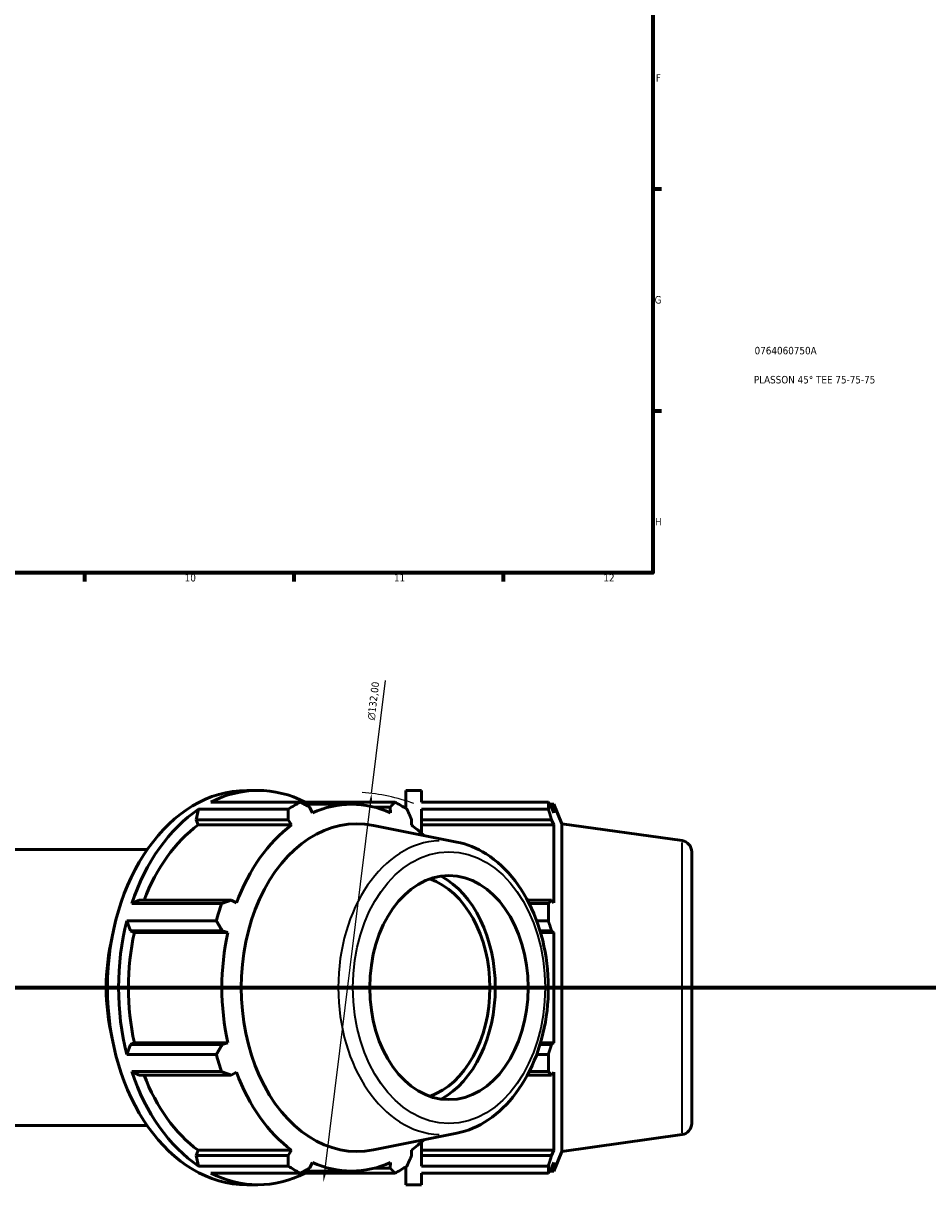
# Model space of a CAD drawing. Header units: millimetres. Extents: x 0 to 1611, y -186 to 1417.
# Tile 3 of 11: x 610 to 913, y -186 to 204. Entities that reach past the tile are written whole.
import ezdxf

# ---------------------------------------------------------------- set-up
doc = ezdxf.new("R2010")
doc.units = ezdxf.units.MM
doc.linetypes.add('CHAIN', pattern=[0.7087, 0.4724, -0.0591, 0.1181, -0.0591])
for name, color, linetype, lineweight in [('Border (ISO)', 7, 'Continuous', 70), ('Dimension (ISO)', 7, 'Continuous', 25), ('Section Line (ISO)', 7, 'CHAIN', 70), ('Title (ISO)', 7, 'Continuous', 50), ('Visible (ISO)', 7, 'Continuous', 50), ('Visible Narrow (ISO)', 7, 'Continuous', 35)]:
    doc.layers.add(name, color=color, linetype=linetype, lineweight=lineweight)
doc.styles.add('Note Text (ISO)', font='tahoma.ttf')
doc.dimstyles.new('Default (ISO)', dxfattribs={"dimtxt": 2.5, "dimasz": 2.5, "dimexe": 3.175, "dimexo": 0, "dimgap": 0.762, "dimtad": 1, "dimrnd": 1e-08, "dimzin": 0, "dimtxsty": 'Note Text (ISO)', "dimcen": 0.09, "dimdle": 10, "dimclrd": 256, "dimclre": 256, "dimclrt": 232, "dimazin": 0, "dimtfac": 1.40208, "dimtmove": 0, "dimatfit": 3, "dimfxl": 1, "dimtolj": 1, "dimtzin": 0, "dimlwd": -1, "dimlwe": -1, "dimarcsym": 0})

# ---------------------------------------------------------------- blocks, each defined once
blk = doc.blocks.new('Borders Default Border')
at = {"layer": 'Border (ISO)'}
for p, q in [((821, 148.5), (823.9, 148.5)), ((821, 74.25), (823.9, 74.25)), ((630.75, 20), (630.75, 17.1)), ((700.83, 20), (700.83, 17.1)), ((770.92, 20), (770.92, 17.1))]:
    blk.add_line(p, q, dxfattribs=at)
at = {"layer": 'Border (ISO)', "flags": 128}
blk.add_lwpolyline([(20, 20), (20, 574), (821, 574), (821, 20), (20, 20)], dxfattribs=at)
at = {"layer": 'Border (ISO)', "color": 232, "true_color": 0xca0064, "char_height": 2.5, "attachment_point": 7, "style": 'Note Text (ISO)'}
for s, insert in [('F', (822, 184.38)), ('G', (821.61, 110.08)), ('H', (821.74, 35.88)), ('10', (664.29, 17.05)), ('11', (734.37, 17.1)), ('12', (804.46, 17.1))]:
    blk.add_mtext(s, dxfattribs=dict(at, insert=insert))
blk = doc.blocks.new('Title Blocks ISO')
at = {"layer": 'Title (ISO)', "color": 232, "true_color": 0xca0064, "style": 'Note Text (ISO)'}
for tag, p in [('PART_NUMBER_001', (34.08, 73.14)), ('DESCRIPTION_001', (33.84, 63.4))]:
    blk.add_attdef(tag, p, '', height=2.5, dxfattribs=at)
blk = doc.blocks.new('2dTransSection0')
at = {"layer": 'Section Line (ISO)', "linetype": 'CHAIN'}
blk.add_line((310.62, -118.84), (1130.18, -118.84), dxfattribs=at)
blk = doc.blocks.new('*D14')
at = {"layer": 'Defpoints', "color": 0, "transparency": 16777216}
for p in [(726.88, -53.83), (710.76, -183.85)]:
    blk.add_point(p, dxfattribs=at)
at = {"layer": 'Dimension (ISO)', "transparency": 16777216}
for p, q in [((726.88, -53.83), (731.57, -16.03)), ((711.07, -181.37), (726.57, -56.31))]:
    blk.add_line(p, q, dxfattribs=at)
blk.add_arc((718.82, -118.84), 65.51, 70.208, 85.7092, dxfattribs=at)
for points in [[(726.16, -56.26), (726.99, -56.37), (726.88, -53.83)], [(710.65, -181.32), (711.48, -181.42), (710.76, -183.85)]]:
    blk.add_solid(points, dxfattribs=at)
at = {"layer": 'Dimension (ISO)', "color": 232, "true_color": 0xca0064, "transparency": 16777216, "insert": (725.38, -29.12), "char_height": 2.5, "attachment_point": 1, "rotation": 82.9322, "style": 'Note Text (ISO)'}
blk.add_mtext('\\A1;\\fAIGDT|b0|i0;\\H2.5000;n\\fTahoma|b0|i0;\\H2.5000;132,00', dxfattribs=at)

msp = doc.modelspace()

# ---------------------------------------------------------------- linework, layer by layer
at = {"layer": 'Visible (ISO)'}
for p, q in [((685.0896, -52.8418), (688.8232, -52.8418)), ((738.3312, -58.8872), (738.3312, -52.8418)), ((738.3312, -52.8418), (743.6112, -52.8418)), ((743.6112, -56.7405), (743.6112, -52.8418)), ((673.0207, -56.7405), (703.0166, -56.7405)), ((704.6256, -56.7405), (703.9345, -57.2369)), ((704.3493, -57.4618), (720.1389, -57.4618)), ((734.6215, -56.7405), (704.6256, -56.7405)), ((707.0876, -60.3026), (706.101, -58.4143)), ((727.7554, -58.4143), (733.0456, -58.4143)), ((733.0456, -58.4143), (733.1902, -60.3026)), ((743.6112, -56.7405), (786.0318, -56.7405)), ((786.0318, -59.1271), (786.0318, -56.7405)), ((786.4965, -57.4618), (787.8984, -57.4618)), ((787.8984, -60.3026), (787.0984, -58.4143)), ((787.8984, -60.3026), (787.8984, -57.4618)), ((790.5312, -63.9782), (787.8984, -57.4618)), ((668.9465, -59.1271), (668.1358, -62.6408)), ((698.9424, -59.1271), (668.9465, -59.1271)), ((743.6112, -67.2122), (743.6112, -59.1271)), ((786.0318, -59.1271), (743.6112, -59.1271)), ((668.1358, -62.6408), (668.7823, -64.397)), ((668.1358, -62.6408), (698.8859, -62.6408)), ((668.7823, -64.397), (700.098, -64.397)), ((698.8859, -62.6408), (700.098, -64.397)), ((755.3669, -70.1264), (727.4528, -64.5228)), ((740.1798, -64.397), (740.2607, -62.6408)), ((743.6112, -62.6408), (787.0984, -62.6408)), ((743.6112, -64.397), (787.8984, -64.397)), ((787.0984, -62.6408), (787.8984, -64.397)), ((787.8984, -90.4996), (787.8984, -64.397)), ((790.5312, -173.7053), (790.5312, -63.9782)), ((830.8031, -69.6381), (790.5312, -63.9782)), ((583.2312, -72.6418), (651.7613, -72.6418)), ((834.0312, -73.3516), (834.0312, -164.3319)), ((649.0831, -89.5854), (646.5985, -90.732)), ((679.8332, -89.5854), (649.0831, -89.5854)), ((681.6407, -90.4996), (679.8332, -89.5854)), ((787.0984, -89.5854), (779.0447, -89.5854)), ((787.8984, -90.4996), (787.0984, -89.5854)), ((646.5985, -90.732), (676.5944, -90.732)), ((779.6411, -90.732), (786.0318, -90.732)), ((786.0318, -96.4937), (786.0318, -90.732)), ((644.9109, -96.4937), (646.0945, -99.789)), ((674.9068, -96.4937), (644.9109, -96.4937)), ((786.0318, -96.4937), (782.1417, -96.4937)), ((646.0945, -99.789), (647.4297, -100.3844)), ((646.0945, -99.789), (676.8446, -99.789)), ((647.4297, -100.3844), (678.7455, -100.3844)), ((676.8446, -99.789), (678.7455, -100.3844)), ((783.2487, -99.789), (787.0984, -99.789)), ((783.4263, -100.3844), (787.8984, -100.3844)), ((787.0984, -99.789), (787.8984, -100.3844)), ((787.8984, -137.2991), (787.8984, -100.3844)), ((646.0945, -137.8945), (644.9109, -141.1898)), ((647.4297, -137.2991), (646.0945, -137.8945)), ((676.8446, -137.8945), (646.0945, -137.8945)), ((647.4297, -137.2991), (678.7455, -137.2991)), ((678.7455, -137.2991), (676.8446, -137.8945)), ((787.0984, -137.8945), (783.2487, -137.8945)), ((783.4263, -137.2991), (787.8984, -137.2991)), ((787.8984, -137.2991), (787.0984, -137.8945)), ((644.9109, -141.1898), (674.9068, -141.1898)), ((782.1417, -141.1898), (786.0318, -141.1898)), ((786.0318, -146.9515), (786.0318, -141.1898)), ((646.5985, -146.9515), (649.0831, -148.0982)), ((676.5944, -146.9515), (646.5985, -146.9515)), ((649.0831, -148.0982), (679.8332, -148.0982)), ((679.8332, -148.0982), (681.6407, -147.1839)), ((779.0447, -148.0982), (787.0984, -148.0982)), ((786.0318, -146.9515), (779.6411, -146.9515)), ((787.0984, -148.0982), (787.8984, -147.1839)), ((787.8984, -173.2865), (787.8984, -147.1839)), ((583.2312, -165.0418), (651.7613, -165.0418)), ((755.3669, -167.5571), (727.4528, -173.1608)), ((743.6112, -178.5564), (743.6112, -170.4713)), ((830.8031, -168.0454), (790.5312, -173.7053)), ((668.7823, -173.2865), (668.1358, -175.0428)), ((668.1358, -175.0428), (668.9465, -178.5564)), ((698.8859, -175.0428), (668.1358, -175.0428)), ((668.7823, -173.2865), (700.098, -173.2865)), ((700.098, -173.2865), (698.8859, -175.0428)), ((740.2607, -175.0428), (740.1798, -173.2865)), ((743.6112, -173.2865), (787.8984, -173.2865)), ((787.0984, -175.0428), (743.6112, -175.0428)), ((787.8984, -173.2865), (787.0984, -175.0428)), ((790.5312, -173.7053), (787.8984, -180.2218)), ((668.9465, -178.5564), (698.9424, -178.5564)), ((706.101, -179.2693), (707.0876, -177.3809)), ((733.0456, -179.2693), (727.7554, -179.2693)), ((733.1902, -177.3809), (733.0456, -179.2693)), ((738.3312, -184.8418), (738.3312, -178.7963)), ((743.6112, -178.5564), (786.0318, -178.5564)), ((786.0318, -180.943), (786.0318, -178.5564)), ((787.0984, -179.2693), (787.8984, -177.3809)), ((787.8984, -180.2218), (787.8984, -177.3809)), ((703.0166, -180.943), (673.0207, -180.943)), ((703.9345, -180.4466), (704.6256, -180.943)), ((704.3493, -180.2218), (720.1389, -180.2218)), ((704.6256, -180.943), (734.6215, -180.943)), ((743.6112, -184.8418), (743.6112, -180.943)), ((786.0318, -180.943), (743.6112, -180.943)), ((786.4965, -180.2218), (787.8984, -180.2218)), ((685.0896, -184.8418), (688.8232, -184.8418)), ((738.3312, -184.8418), (743.6112, -184.8418))]:
    msp.add_line(p, q, dxfattribs=at)
for centre, start, end in [((830.2812, -73.3516), 0, 82), ((830.2812, -164.3319), 278, 0)]:
    msp.add_arc(centre, 3.75, start, end, dxfattribs=at)
for centre, major_axis, start_param, end_param in [((685.0896, -118.8418), (0, 66), 0, 3.14159265), ((688.8232, -118.8418), (0, 66), 5.93775002, 6.62862059), ((718.819, -118.8418), (0, 66), 0.34543529, 0.43996288), ((720.1389, -118.8418), (0, 61.38), 5.97775269, 6.58861793), ((718.819, -118.8418), (0, 66), 5.84322243, 5.93775002), ((688.8232, -118.8418), (0, -66), 3.58155553, 4.2724261), ((722.0006, -118.8418), (0, 54.8635), 6.14217766, 9.56578561), ((688.8232, -118.8418), (0, -61.38), 3.6215582, 4.2155561), ((720.1389, -118.8418), (0, -61.38), 3.6215582, 4.23242344), ((720.1389, -118.8418), (0, 61.38), 5.69083497, 5.80321976), ((739.9435, -118.8418), (0, -40.0473), 0.37080519, 2.77078747), ((739.9435, -118.8418), (0, -37.5), 0.24408306, 2.89750959), ((718.819, -118.8418), (0, -66), 4.2724261, 4.36695369), ((688.8232, -118.8418), (0, -66), 4.36695369, 5.05782427), ((688.8232, -118.8418), (0, -61.38), 4.40695636, 5.0178216), ((720.1389, -118.8418), (0, -61.38), 4.40695636, 5.0178216), ((675.3492, -118.8418), (0, -52.8), 4.38721404, 5.03756392), ((718.819, -118.8418), (0, -66), 5.05782427, 5.15235186), ((688.8232, -118.8418), (0, -66), 5.15235186, 5.84322243), ((688.8232, -118.8418), (0, -61.38), 5.20922186, 5.80321976), ((720.1389, -118.8418), (0, -61.38), 5.19235452, 5.80321976), ((720.1389, -118.8418), (0, 61.38), 3.6215582, 3.73394299), ((718.819, -118.8418), (0, -66), 5.84322243, 5.93775002), ((720.1389, -118.8418), (0, -61.38), 5.97775269, 6.58861793), ((718.819, -118.8418), (0, -66), 0.34543529, 0.43996288), ((688.8232, -118.8418), (0, -66), 5.93775002, 6.62862059)]:
    msp.add_ellipse(centre, major_axis=major_axis, ratio=0.70710678, start_param=start_param, end_param=end_param, dxfattribs=at)
msp.add_ellipse((752.7598, -118.8418), major_axis=(0, -37.5), ratio=0.70710678, dxfattribs=at)
for points, weights in [([(703.0166, -56.7405), (704.5976, -57.5945), (706.101, -58.4143)], [2.39104022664, 2.42091427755, 2.44916063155]), ([(733.0456, -58.4143), (733.8248, -57.5945), (734.6215, -56.7405)], [2.44916063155, 2.42091427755, 2.39104022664]), ([(786.0318, -56.7405), (786.5864, -57.5945), (787.0984, -58.4143)], [1, 1.00202611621, 1.00323669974]), ([(698.8859, -62.6408), (698.921, -60.9198), (698.9424, -59.1271)], [2.44916063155, 2.42091427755, 2.39104022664]), ([(738.6957, -59.1271), (739.5015, -60.9198), (740.2607, -62.6408)], [2.39104022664, 2.42091427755, 2.44916063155]), ([(787.0984, -62.6408), (786.5864, -60.9198), (786.0318, -59.1271)], [1.00323669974, 1.00202611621, 1]), ([(676.5944, -90.732), (678.2542, -90.147), (679.8332, -89.5854)], [2.40042970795, 2.43042107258, 2.45877834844]), ([(786.0318, -90.732), (786.5864, -90.147), (787.0984, -89.5854)], [1, 1.00202611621, 1.00323669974]), ([(676.8446, -99.789), (675.9029, -98.175), (674.9068, -96.4937)], [2.45877834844, 2.43042107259, 2.40042970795]), ([(787.0984, -99.789), (786.5864, -98.175), (786.0318, -96.4937)], [1.00323669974, 1.00202611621, 1]), ([(674.9068, -141.1898), (675.9029, -139.5085), (676.8446, -137.8945)], [2.40042970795, 2.43042107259, 2.45877834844]), ([(786.0318, -141.1898), (786.5864, -139.5085), (787.0984, -137.8945)], [1, 1.00202611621, 1.00323669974]), ([(679.8332, -148.0982), (678.2542, -147.5366), (676.5944, -146.9515)], [2.45877834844, 2.43042107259, 2.40042970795]), ([(787.0984, -148.0982), (786.5864, -147.5366), (786.0318, -146.9515)], [1.00323669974, 1.00202611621, 1]), ([(698.9424, -178.5564), (698.921, -176.7637), (698.8859, -175.0428)], [2.40042970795, 2.43042107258, 2.45877834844]), ([(740.2607, -175.0428), (739.5015, -176.7637), (738.6957, -178.5564)], [2.43954291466, 2.41140748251, 2.38165074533]), ([(786.0318, -178.5564), (786.5864, -176.7637), (787.0984, -175.0428)], [1, 1.00202611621, 1.00323669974]), ([(706.101, -179.2693), (704.5976, -180.0891), (703.0166, -180.943)], [2.45877834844, 2.43042107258, 2.40042970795]), ([(734.6215, -180.943), (733.8248, -180.0891), (733.0456, -179.2693)], [2.38165074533, 2.41140748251, 2.43954291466]), ([(787.0984, -179.2693), (786.5864, -180.0891), (786.0318, -180.943)], [1.00323669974, 1.00202611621, 1])]:
    msp.add_rational_spline(points, weights, degree=2, dxfattribs=at)
msp.add_open_spline([(755.3669, -167.5571), (759.0678, -166.8141), (762.6506, -165.2841), (769.3777, -160.7876), (772.4968, -157.7615), (777.9532, -150.4843), (780.2606, -146.1929), (783.7862, -136.8219), (784.9932, -131.7354), (786.1846, -121.3033), (786.1682, -115.959), (784.9122, -105.5387), (783.6729, -100.4641), (780.0698, -91.0879), (777.7068, -86.7861), (772.063, -79.437), (768.7894, -76.3766), (762.1065, -72.1709), (758.7866, -70.8129), (755.3669, -70.1264)], degree=3, knots=[0.14100765, 0.14100765, 0.14100765, 0.14100765, 0.44151964, 0.44151964, 0.75610307, 0.75610307, 1.08182774, 1.08182774, 1.41066926, 1.41066926, 1.73963616, 1.73963616, 2.06860652, 2.06860652, 2.39742476, 2.39742476, 2.72290272, 2.72290272, 3.000585, 3.000585, 3.000585, 3.000585], dxfattribs=at)
at = {"layer": 'Visible Narrow (ISO)'}
msp.add_line((830.8031, -167.4397), (830.8031, -70.2439), dxfattribs=at)
msp.add_ellipse((750.4772, -118.8418), major_axis=(0, 49.2037), ratio=0.70710678, start_param=0.03017275, end_param=3.11141991, dxfattribs=at)
msp.add_ellipse((752.7598, -118.8418), major_axis=(0, -45.4902), ratio=0.70710678, dxfattribs=at)

# ---------------------------------------------------------------- block references
msp.add_blockref('Borders Default Border', (0, 0))
msp.add_blockref('Title Blocks ISO', (821, 20)).add_auto_attribs({'PART_NUMBER_001': '0764060750A', 'DESCRIPTION_001': 'PLASSON 45° TEE 75-75-75'})
at = {"layer": 'Section Line (ISO)'}
msp.add_blockref('2dTransSection0', (0, 0), dxfattribs=at)

# ---------------------------------------------------------------- dimensions: what is measured, and where the dimension line sits
at = {"layer": 'Dimension (ISO)'}
dim = msp.add_diameter_dim_2p(p1=(710.7589, -183.85), p2=(726.8792, -53.8335), text='\\fAIGDT|b0|i0;\\H2.5000;n\\fTahoma|b0|i0;\\H2.5000;132,00', dimstyle='Default (ISO)', override={"dimdec": 2, "dimlfac": 1.007542, "dimtp": 0, "dimtm": 0, "dimtdec": 2, "dimatfit": 2}, dxfattribs=at)
dim.commit()
dim.dimension.update_dxf_attribs({"geometry": '*D14', "text_midpoint": (730.6729, -23.2354), "dimtype": 163})

doc.saveas('drawing.dxf')
